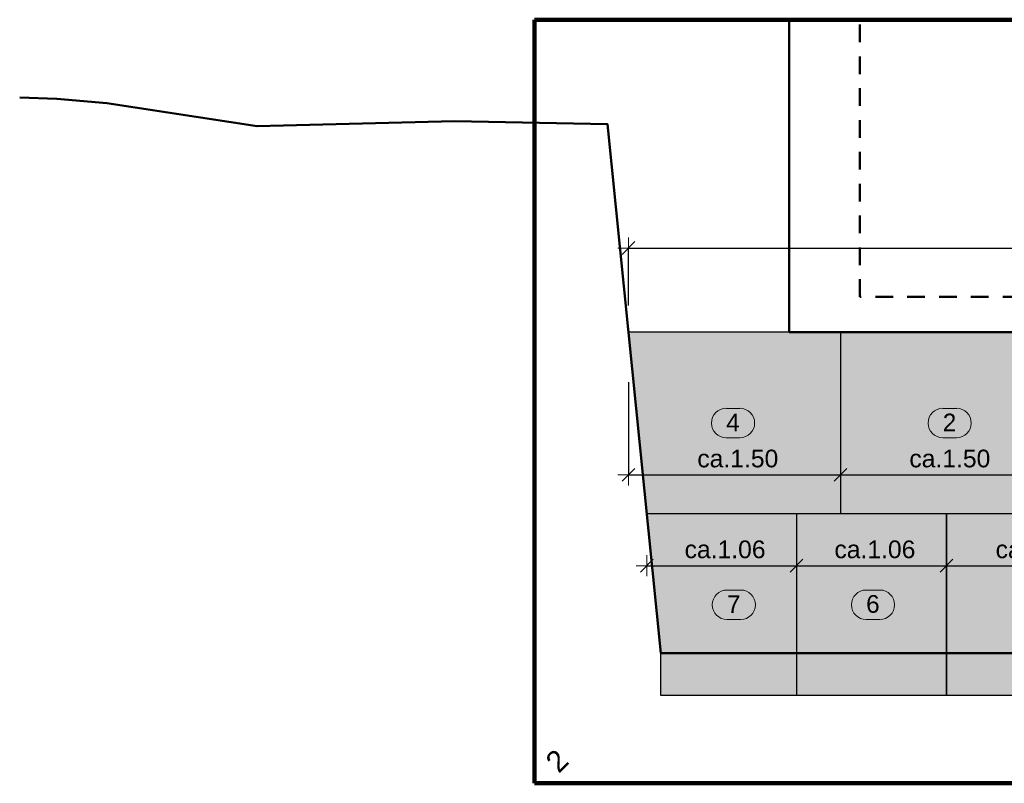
# Model space of a CAD drawing. Header units: metres. Extents: x 2695839.6 to 2695926.2, y 1260963.1 to 1261030.
# Tile 3 of 7: x 2695873.9 to 2695880.9, y 1260983.3 to 1260988.7. Entities that reach past the tile are written whole.
import ezdxf

# ---------------------------------------------------------------- set-up
doc = ezdxf.new("R2010")
doc.units = ezdxf.units.M
doc.header["$PDMODE"] = 65
doc.linetypes.add('AUSGEZOGEN', pattern=[0])
doc.linetypes.add('STRICHLINIE_S4', pattern=[0.165, 0.125, -0.04])
for name, color, linetype in [('XR$1$_40011', 7, 'Continuous'), ('XR$1$_40012', 7, 'Continuous'), ('XR$1$_40013', 7, 'Continuous')]:
    doc.layers.add(name, color=color, linetype=linetype)
for name, color, linetype, lineweight in [('XR$1$Schnittfuehrung', 7, 'AUSGEZOGEN', 35), ('XR$1$STANDARD_1', 7, 'AUSGEZOGEN', 13), ('XR$1$Stilflaeche', 7, 'AUSGEZOGEN', 25), ('XR$1$Text Stuetzen', 7, 'AUSGEZOGEN', 18), ('XR$1$Vermassung Stuetzen', 7, 'AUSGEZOGEN', 18)]:
    doc.layers.add(name, color=color, linetype=linetype, lineweight=lineweight)
doc.styles.add('ARIAL', font='arial.ttf')
doc.dimstyles.new('DIMSTYLE_10', dxfattribs={"dimtxt": 0.125, "dimasz": 0.15, "dimexe": 0, "dimexo": 0, "dimgap": 0.0625, "dimtad": 2, "dimrnd": 0.005, "dimzin": 4, "dimdsep": 46, "dimtxsty": 'ARIAL', "dimblk1": 'ALL_ML_STRICH', "dimblk2": 'ALL_ML_STRICH', "dimsah": 1, "dimcen": 0, "dimclrd": 256, "dimclre": 256, "dimclrt": 256, "dimadec": 0, "dimazin": 0, "dimtfac": 1, "dimtdec": 0, "dimtix": 1, "dimtmove": 2, "dimatfit": 3, "dimfxl": 0, "dimtzin": 0, "dimlwd": 0, "dimlwe": 18, "dimarcsym": 0})
doc.dimstyles.new('DIMSTYLE_7', dxfattribs={"dimtxt": 0.125, "dimasz": 0.15, "dimexe": 0, "dimexo": 0, "dimgap": 0.0625, "dimtad": 2, "dimrnd": 0.01, "dimzin": 4, "dimdsep": 46, "dimtxsty": 'ARIAL', "dimblk1": 'ALL_ML_STRICH', "dimblk2": 'ALL_ML_STRICH', "dimsah": 1, "dimcen": 0, "dimclrd": 256, "dimclre": 256, "dimclrt": 256, "dimadec": 0, "dimazin": 0, "dimtfac": 1, "dimtdec": 0, "dimtix": 1, "dimtmove": 2, "dimatfit": 3, "dimfxl": 0, "dimtzin": 0, "dimlwd": 0, "dimlwe": 18, "dimarcsym": 0})
doc.dimstyles.new('DIMSTYLE_9', dxfattribs={"dimtxt": 0.125, "dimasz": 0.15, "dimexe": 0, "dimexo": 0, "dimgap": 0.0625, "dimtad": 2, "dimrnd": 0.005, "dimzin": 4, "dimdsep": 46, "dimtxsty": 'ARIAL', "dimblk1": 'ALL_ML_STRICH', "dimblk2": 'ALL_ML_STRICH', "dimsah": 1, "dimcen": 0, "dimclrd": 256, "dimclre": 256, "dimclrt": 256, "dimadec": 0, "dimazin": 0, "dimtfac": 1, "dimtdec": 0, "dimtix": 1, "dimtmove": 2, "dimatfit": 3, "dimfxl": 0, "dimtzin": 0, "dimlwd": 0, "dimlwe": 18, "dimarcsym": 0})

# ---------------------------------------------------------------- blocks, each defined once
blk = doc.blocks.new('ALL_ML_STRICH')
at = {"color": 0, "linetype": 'ByBlock', "lineweight": -2}
for p, q in [((0, -0.5), (0, 0.5)), ((-1, 0), (0.5, 0)), ((-0.3, -0.3), (0.3, 0.3))]:
    blk.add_line(p, q, dxfattribs=at)
blk = doc.blocks.new('*D13')
at = {"layer": 'DEFPOINTS', "lineweight": 18, "transparency": 33554687}
for p in [(2695878.2331, 1260987.0926), (2695878.2331, 1260986.4973), (2695891.8098, 1260986.4973)]:
    blk.add_point(p, dxfattribs=at)
at = {"layer": 'XR$1$Vermassung Stuetzen', "linetype": 'AUSGEZOGEN', "lineweight": -2, "transparency": 33554687}
for p, q in [((2695878.2331, 1260986.6873), (2695878.2331, 1260987.0926)), ((2695891.8098, 1260986.6873), (2695891.8098, 1260987.0926))]:
    blk.add_line(p, q, dxfattribs=at)
at = {"layer": 'XR$1$Vermassung Stuetzen', "lineweight": -2, "transparency": 33554687}
blk.add_line((2695878.2331, 1260987.0926), (2695891.8098, 1260987.0926), dxfattribs=at)
at = {"layer": 'XR$1$Vermassung Stuetzen', "lineweight": 18, "transparency": 33554687, "xscale": 0.15, "yscale": 0.15, "zscale": 0.15, "rotation": 180}
blk.add_blockref('ALL_ML_STRICH', (2695878.2331, 1260987.0926), dxfattribs=at)
at = {"layer": 'XR$1$Vermassung Stuetzen', "lineweight": 18, "transparency": 33554687, "xscale": 0.15, "yscale": 0.15, "zscale": 0.15}
blk.add_blockref('ALL_ML_STRICH', (2695891.8098, 1260987.0926), dxfattribs=at)
at = {"layer": 'XR$1$Vermassung Stuetzen', "lineweight": 18, "transparency": 33554687, "insert": (2695885.0598, 1260987.2074), "char_height": 0.125, "width": 1.125, "attachment_point": 5, "style": 'ARIAL'}
blk.add_mtext('\\A1;{\\A1;{ca. 13.58\\H0.082500;\\S^ ;}}', dxfattribs=at)
blk = doc.blocks.new('*D15')
at = {"layer": 'DEFPOINTS', "lineweight": 18, "transparency": 33554687}
for p in [(2695878.2331, 1260986.4973), (2695879.7331, 1260986.4973), (2695878.2331, 1260985.4887)]:
    blk.add_point(p, dxfattribs=at)
at = {"layer": 'XR$1$Vermassung Stuetzen', "linetype": 'AUSGEZOGEN', "lineweight": -2, "transparency": 33554687}
for p, q in [((2695878.2331, 1260986.145), (2695878.2331, 1260985.4887)), ((2695879.7331, 1260986.145), (2695879.7331, 1260985.4887))]:
    blk.add_line(p, q, dxfattribs=at)
at = {"layer": 'XR$1$Vermassung Stuetzen', "lineweight": -2, "transparency": 33554687}
blk.add_line((2695878.2331, 1260985.4887), (2695879.7331, 1260985.4887), dxfattribs=at)
at = {"layer": 'XR$1$Vermassung Stuetzen', "lineweight": 18, "transparency": 33554687, "xscale": 0.15, "yscale": 0.15, "zscale": 0.15, "rotation": 180}
blk.add_blockref('ALL_ML_STRICH', (2695878.2331, 1260985.4887), dxfattribs=at)
at = {"layer": 'XR$1$Vermassung Stuetzen', "lineweight": 18, "transparency": 33554687, "xscale": 0.15, "yscale": 0.15, "zscale": 0.15}
blk.add_blockref('ALL_ML_STRICH', (2695879.7331, 1260985.4887), dxfattribs=at)
at = {"layer": 'XR$1$Vermassung Stuetzen', "lineweight": 18, "transparency": 33554687, "insert": (2695879.0072, 1260985.6033), "char_height": 0.125, "width": 0.875, "attachment_point": 5, "style": 'ARIAL'}
blk.add_mtext('\\A1;{\\A1;{ca.1.50\\H0.082500;\\S^ ;}}', dxfattribs=at)
blk = doc.blocks.new('*D16')
at = {"layer": 'DEFPOINTS', "lineweight": 18, "transparency": 33554687}
for p in [(2695879.7331, 1260986.4973), (2695881.2331, 1260986.4973), (2695879.7331, 1260985.4887)]:
    blk.add_point(p, dxfattribs=at)
at = {"layer": 'XR$1$Vermassung Stuetzen', "linetype": 'AUSGEZOGEN', "lineweight": -2, "transparency": 33554687}
for p, q in [((2695879.7331, 1260986.145), (2695879.7331, 1260985.4887)), ((2695881.2331, 1260986.145), (2695881.2331, 1260985.4887))]:
    blk.add_line(p, q, dxfattribs=at)
at = {"layer": 'XR$1$Vermassung Stuetzen', "lineweight": -2, "transparency": 33554687}
blk.add_line((2695879.7331, 1260985.4887), (2695881.2331, 1260985.4887), dxfattribs=at)
at = {"layer": 'XR$1$Vermassung Stuetzen', "lineweight": 18, "transparency": 33554687, "xscale": 0.15, "yscale": 0.15, "zscale": 0.15, "rotation": 180}
blk.add_blockref('ALL_ML_STRICH', (2695879.7331, 1260985.4887), dxfattribs=at)
at = {"layer": 'XR$1$Vermassung Stuetzen', "lineweight": 18, "transparency": 33554687, "xscale": 0.15, "yscale": 0.15, "zscale": 0.15}
blk.add_blockref('ALL_ML_STRICH', (2695881.2331, 1260985.4887), dxfattribs=at)
at = {"layer": 'XR$1$Vermassung Stuetzen', "lineweight": 18, "transparency": 33554687, "insert": (2695880.5072, 1260985.6033), "char_height": 0.125, "width": 0.875, "attachment_point": 5, "style": 'ARIAL'}
blk.add_mtext('\\A1;{\\A1;{ca.1.50\\H0.082500;\\S^ ;}}', dxfattribs=at)
blk = doc.blocks.new('*D28')
at = {"layer": 'DEFPOINTS', "lineweight": 18, "transparency": 33554687}
for p in [(2695878.3631, 1260985.2123), (2695879.4231, 1260985.2123), (2695878.3631, 1260984.8463)]:
    blk.add_point(p, dxfattribs=at)
at = {"layer": 'XR$1$Vermassung Stuetzen', "linetype": 'AUSGEZOGEN', "lineweight": -2, "transparency": 33554687}
for p, q in [((2695878.3631, 1260984.86), (2695878.3631, 1260984.8463)), ((2695879.4231, 1260984.86), (2695879.4231, 1260984.8463))]:
    blk.add_line(p, q, dxfattribs=at)
at = {"layer": 'XR$1$Vermassung Stuetzen', "lineweight": -2, "transparency": 33554687}
blk.add_line((2695878.3631, 1260984.8463), (2695879.4231, 1260984.8463), dxfattribs=at)
at = {"layer": 'XR$1$Vermassung Stuetzen', "lineweight": 18, "transparency": 33554687, "xscale": 0.15, "yscale": 0.15, "zscale": 0.15, "rotation": 180}
blk.add_blockref('ALL_ML_STRICH', (2695878.3631, 1260984.8463), dxfattribs=at)
at = {"layer": 'XR$1$Vermassung Stuetzen', "lineweight": 18, "transparency": 33554687, "xscale": 0.15, "yscale": 0.15, "zscale": 0.15}
blk.add_blockref('ALL_ML_STRICH', (2695879.4231, 1260984.8463), dxfattribs=at)
at = {"layer": 'XR$1$Vermassung Stuetzen', "lineweight": 18, "transparency": 33554687, "insert": (2695878.917, 1260984.9609), "char_height": 0.125, "width": 0.875, "attachment_point": 5, "style": 'ARIAL'}
blk.add_mtext('\\A1;{\\A1;{ca.1.06\\H0.082500;\\S^ ;}}', dxfattribs=at)
blk = doc.blocks.new('*D29')
at = {"layer": 'DEFPOINTS', "lineweight": 18, "transparency": 33554687}
for p in [(2695879.4231, 1260985.2123), (2695880.4831, 1260985.2123), (2695879.4231, 1260984.8463)]:
    blk.add_point(p, dxfattribs=at)
at = {"layer": 'XR$1$Vermassung Stuetzen', "linetype": 'AUSGEZOGEN', "lineweight": -2, "transparency": 33554687}
for p, q in [((2695879.4231, 1260984.86), (2695879.4231, 1260984.8463)), ((2695880.4831, 1260984.86), (2695880.4831, 1260984.8463))]:
    blk.add_line(p, q, dxfattribs=at)
at = {"layer": 'XR$1$Vermassung Stuetzen', "lineweight": -2, "transparency": 33554687}
blk.add_line((2695879.4231, 1260984.8463), (2695880.4831, 1260984.8463), dxfattribs=at)
at = {"layer": 'XR$1$Vermassung Stuetzen', "lineweight": 18, "transparency": 33554687, "xscale": 0.15, "yscale": 0.15, "zscale": 0.15, "rotation": 180}
blk.add_blockref('ALL_ML_STRICH', (2695879.4231, 1260984.8463), dxfattribs=at)
at = {"layer": 'XR$1$Vermassung Stuetzen', "lineweight": 18, "transparency": 33554687, "xscale": 0.15, "yscale": 0.15, "zscale": 0.15}
blk.add_blockref('ALL_ML_STRICH', (2695880.4831, 1260984.8463), dxfattribs=at)
at = {"layer": 'XR$1$Vermassung Stuetzen', "lineweight": 18, "transparency": 33554687, "insert": (2695879.977, 1260984.9609), "char_height": 0.125, "width": 0.875, "attachment_point": 5, "style": 'ARIAL'}
blk.add_mtext('\\A1;{\\A1;{ca.1.06\\H0.082500;\\S^ ;}}', dxfattribs=at)
blk = doc.blocks.new('*D30')
at = {"layer": 'DEFPOINTS', "lineweight": 18, "transparency": 33554687}
for p in [(2695880.4831, 1260985.2123), (2695881.9831, 1260985.2123), (2695880.4831, 1260984.8463)]:
    blk.add_point(p, dxfattribs=at)
at = {"layer": 'XR$1$Vermassung Stuetzen', "linetype": 'AUSGEZOGEN', "lineweight": -2, "transparency": 33554687}
for p, q in [((2695880.4831, 1260984.86), (2695880.4831, 1260984.8463)), ((2695881.9831, 1260984.86), (2695881.9831, 1260984.8463))]:
    blk.add_line(p, q, dxfattribs=at)
at = {"layer": 'XR$1$Vermassung Stuetzen', "lineweight": -2, "transparency": 33554687}
blk.add_line((2695880.4831, 1260984.8463), (2695881.9831, 1260984.8463), dxfattribs=at)
at = {"layer": 'XR$1$Vermassung Stuetzen', "lineweight": 18, "transparency": 33554687, "xscale": 0.15, "yscale": 0.15, "zscale": 0.15, "rotation": 180}
blk.add_blockref('ALL_ML_STRICH', (2695880.4831, 1260984.8463), dxfattribs=at)
at = {"layer": 'XR$1$Vermassung Stuetzen', "lineweight": 18, "transparency": 33554687, "xscale": 0.15, "yscale": 0.15, "zscale": 0.15}
blk.add_blockref('ALL_ML_STRICH', (2695881.9831, 1260984.8463), dxfattribs=at)
at = {"layer": 'XR$1$Vermassung Stuetzen', "lineweight": 18, "transparency": 33554687, "insert": (2695881.1172, 1260984.9609), "char_height": 0.125, "width": 0.875, "attachment_point": 5, "style": 'ARIAL'}
blk.add_mtext('\\A1;{\\A1;{ca.1.50\\H0.082500;\\S^ ;}}', dxfattribs=at)

msp = doc.modelspace()

# ---------------------------------------------------------------- hatches: boundary and pattern name
at = {"layer": 'XR$1$Stilflaeche', "linetype": 'AUSGEZOGEN', "lineweight": 13, "transparency": 33554687}
msp.add_hatch(color=254, dxfattribs=at).paths.add_polyline_path([(2695878.2331, 1260986.4973), (2695878.4628, 1260984.2273), (2695878.4628, 1260983.9273), (2695891.5828, 1260983.9273), (2695891.8098, 1260986.4973)])

# ---------------------------------------------------------------- linework, layer by layer
at = {"layer": 'XR$1$_40011', "color": 7, "linetype": 'AUSGEZOGEN', "lineweight": 50, "transparency": 33554687}
msp.add_lwpolyline([(2695894.7621, 1260987.6575), (2695894.3672, 1260987.7773), (2695894.0132, 1260987.7971), (2695891.9445, 1260987.8446), (2695891.5828, 1260984.2273), (2695878.4628, 1260984.2273), (2695878.0842, 1260987.9693), (2695877.0024, 1260987.9906), (2695875.6063, 1260987.9538), (2695874.5444, 1260988.1162), (2695874.1904, 1260988.1468), (2695873.9268, 1260988.1566)], dxfattribs=at)
at = {"layer": 'XR$1$_40012', "color": 7, "linetype": 'AUSGEZOGEN', "lineweight": 50, "transparency": 33554687}
for p, q in [((2695879.3709, 1260988.7073), (2695879.3709, 1260986.7473)), ((2695879.3709, 1260986.4973), (2695879.3709, 1260986.7473)), ((2695879.3709, 1260986.4973), (2695890.1609, 1260986.4973))]:
    msp.add_line(p, q, dxfattribs=at)
at = {"layer": 'XR$1$_40012', "color": 7, "linetype": 'AUSGEZOGEN', "lineweight": 25, "transparency": 33554687}
for p, q in [((2695879.3709, 1260986.4973), (2695878.2331, 1260986.4973)), ((2695880.8709, 1260986.4973), (2695879.3709, 1260986.4973)), ((2695879.7331, 1260986.4973), (2695879.7331, 1260985.2123)), ((2695879.1511, 1260985.2123), (2695878.3631, 1260985.2123)), ((2695880.4831, 1260985.2123), (2695879.1511, 1260985.2123)), ((2695879.4231, 1260985.2123), (2695879.4231, 1260983.9273)), ((2695880.4831, 1260985.2123), (2695880.4831, 1260983.9273)), ((2695880.4831, 1260983.9273), (2695880.4831, 1260985.2123)), ((2695880.4831, 1260985.2123), (2695880.4831, 1260983.9273)), ((2695881.9831, 1260985.2123), (2695880.4831, 1260985.2123)), ((2695878.4628, 1260983.9273), (2695878.4628, 1260984.2273)), ((2695890.3822, 1260983.9273), (2695878.4628, 1260983.9273))]:
    msp.add_line(p, q, dxfattribs=at)
at = {"layer": 'XR$1$_40013', "color": 7, "linetype": 'STRICHLINIE_S4', "lineweight": 50, "transparency": 33554687}
for p, q in [((2695879.8709, 1260986.7473), (2695879.8709, 1260988.7073)), ((2695885.2809, 1260986.7473), (2695879.8709, 1260986.7473))]:
    msp.add_line(p, q, dxfattribs=at)
at = {"layer": 'XR$1$STANDARD_1', "color": 52, "linetype": 'AUSGEZOGEN', "lineweight": 100, "transparency": 33554687}
for p, q in [((2695877.5685, 1260988.7073), (2695877.5685, 1260983.3073)), ((2695892.2321, 1260988.7073), (2695877.5685, 1260988.7073)), ((2695877.5685, 1260988.7073), (2695892.2321, 1260988.7073)), ((2695877.5685, 1260983.3073), (2695877.5685, 1260988.7073)), ((2695877.5685, 1260983.3073), (2695892.2321, 1260983.3073)), ((2695892.2321, 1260983.3073), (2695877.5685, 1260983.3073))]:
    msp.add_line(p, q, dxfattribs=at)
at = {"layer": 'XR$1$Text Stuetzen', "color": 7, "linetype": 'AUSGEZOGEN', "lineweight": 18, "transparency": 33554687}
for p, q in [((2695879.022, 1260985.9589), (2695878.9249, 1260985.9589)), ((2695880.5542, 1260985.9589), (2695880.4571, 1260985.9589)), ((2695879.022, 1260985.7506), (2695878.9249, 1260985.7506)), ((2695880.5542, 1260985.7506), (2695880.4571, 1260985.7506)), ((2695879.0277, 1260984.6739), (2695878.9306, 1260984.6739)), ((2695880.0122, 1260984.6739), (2695879.9151, 1260984.6739)), ((2695879.0277, 1260984.4656), (2695878.9306, 1260984.4656)), ((2695880.0122, 1260984.4656), (2695879.9151, 1260984.4656))]:
    msp.add_line(p, q, dxfattribs=at)
for centre, start, end in [((2695878.9249, 1260985.8548), 90, 270), ((2695879.022, 1260985.8548), 270, 90), ((2695880.4571, 1260985.8548), 90, 270), ((2695880.5542, 1260985.8548), 270, 90), ((2695878.9306, 1260984.5698), 90, 270), ((2695879.0277, 1260984.5698), 270, 90), ((2695879.9151, 1260984.5698), 90, 270), ((2695880.0122, 1260984.5698), 270, 90)]:
    msp.add_arc(centre, 0.1042, start, end, dxfattribs=at)

# ---------------------------------------------------------------- texts
at = {"layer": 'XR$1$Schnittfuehrung', "color": 52, "linetype": 'AUSGEZOGEN', "lineweight": 13, "transparency": 33554687, "insert": (2695877.7276, 1260983.4664), "char_height": 0.15, "width": 0.191773, "attachment_point": 5, "rotation": 45, "style": 'ARIAL'}
msp.add_mtext('\\W0.99;2', dxfattribs=at)
at = {"layer": 'XR$1$Text Stuetzen', "color": 7, "linetype": 'AUSGEZOGEN', "lineweight": 18, "transparency": 33554687, "char_height": 0.125, "width": 0.158453, "attachment_point": 7, "style": 'ARIAL'}
for s, insert in [('\\W0.98;4', (2695878.9249, 1260985.7964)), ('\\W0.98;2', (2695880.4571, 1260985.7964)), ('\\W0.98;7', (2695878.9306, 1260984.5114)), ('\\W0.98;6', (2695879.9151, 1260984.5114))]:
    msp.add_mtext(s, dxfattribs=dict(at, insert=insert))

# ---------------------------------------------------------------- dimensions: what is measured, and where the dimension line sits
at = {"layer": 'XR$1$Vermassung Stuetzen', "lineweight": 18, "transparency": 33554687}
for base, p1, p2, dimstyle, override, picture, middle in [((2695891.8098, 1260987.0926), (2695878.2331, 1260986.6873), (2695891.8098, 1260986.6873), 'DIMSTYLE_7', {"dimpost": 'ca. <>', "dimclrd": 256, "dimclre": 256, "dimclrt": 256, "dimlwd": 0, "dimlwe": 18}, '*D13', (2695885.0598, 1260987.2074)), ((2695879.7331, 1260985.4887), (2695878.2331, 1260986.145), (2695879.7331, 1260986.145), 'DIMSTYLE_9', {"dimpost": 'ca.<>', "dimclrd": 256, "dimclre": 256, "dimclrt": 256, "dimlwd": 0, "dimlwe": 18}, '*D15', (2695879.0072, 1260985.6033)), ((2695881.2331, 1260985.4887), (2695879.7331, 1260986.145), (2695881.2331, 1260986.145), 'DIMSTYLE_10', {"dimpost": 'ca.<>', "dimclrd": 256, "dimclre": 256, "dimclrt": 256, "dimlwd": 0, "dimlwe": 18}, '*D16', (2695880.5072, 1260985.6033)), ((2695879.4231, 1260984.8463), (2695878.3631, 1260984.86), (2695879.4231, 1260984.86), 'DIMSTYLE_10', {"dimpost": 'ca.<>', "dimclrd": 256, "dimclre": 256, "dimclrt": 256, "dimlwd": 0, "dimlwe": 18}, '*D28', (2695878.917, 1260984.9609)), ((2695880.4831, 1260984.8463), (2695879.4231, 1260984.86), (2695880.4831, 1260984.86), 'DIMSTYLE_10', {"dimpost": 'ca.<>', "dimclrd": 256, "dimclre": 256, "dimclrt": 256, "dimlwd": 0, "dimlwe": 18}, '*D29', (2695879.977, 1260984.9609)), ((2695881.9831, 1260984.8463), (2695880.4831, 1260984.86), (2695881.9831, 1260984.86), 'DIMSTYLE_10', {"dimpost": 'ca.<>', "dimclrd": 256, "dimclre": 256, "dimclrt": 256, "dimlwd": 0, "dimlwe": 18}, '*D30', (2695881.1172, 1260984.9609))]:
    dim = msp.add_linear_dim(base=base, p1=p1, p2=p2, dimstyle=dimstyle, override=override, dxfattribs=at)
    dim.commit()
    dim.dimension.update_dxf_attribs({"geometry": picture, "text_midpoint": middle, "dimtype": 160})

doc.saveas('drawing.dxf')
